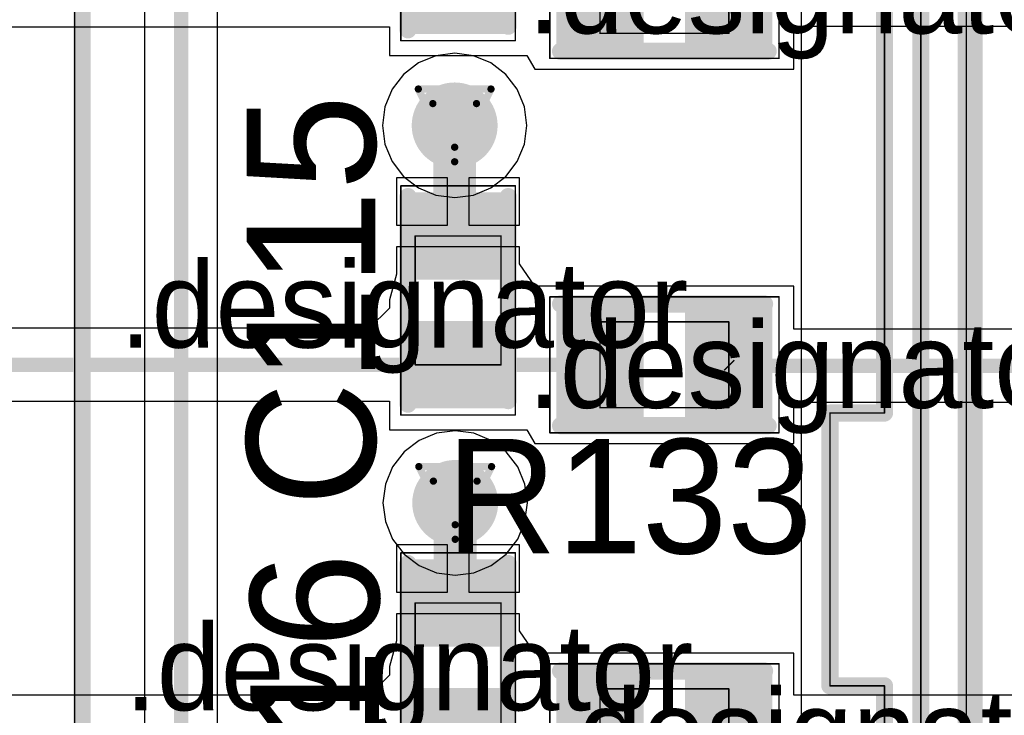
# Model space of a CAD drawing. Header units: millimetres. Extents: x 138 to 555, y 26 to 334.
# Tile 74 of 256: x 333.69 to 340.56, y 92.82 to 97.68. Entities that reach past the tile are written whole.
import ezdxf

# ---------------------------------------------------------------- set-up
doc = ezdxf.new("R2010")
doc.units = ezdxf.units.MM
for name, color, linetype in [('BottomLayer', 5, 'Continuous'), ('DrillDrawing', 1, 'Continuous'), ('Mechanical20', 56, 'Continuous'), ('Mechanical27', 56, 'Continuous'), ('MidLayer1', 16, 'Continuous'), ('MidLayer2', 76, 'Continuous'), ('MidLayer3', 90, 'Continuous'), ('MidLayer4', 156, 'Continuous'), ('MultiLayer', 9, 'Continuous'), ('TopLayer', 1, 'Continuous'), ('TopOverlay', 2, 'Continuous'), ('TopPaste', 8, 'Continuous'), ('TopSolder', 216, 'Continuous'), ('ViaHoleLayer', 16, 'Continuous')]:
    doc.layers.add(name, color=color, linetype=linetype)

# ---------------------------------------------------------------- blocks, each defined once
blk = doc.blocks.new('CON_SAMTEC_QSH_030_01_F_D_A_LCD_MB1230_505')
at = {"layer": 'Mechanical27', "const_width": 0.00999998}
blk.add_lwpolyline([(-54.25000072, 72.59999958), (-54.25000072, -7.400000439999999)], dxfattribs=at)
at = {"layer": 'TopOverlay', "const_width": 0.11999976}
blk.add_lwpolyline([(-54.30000062, 72.59999958), (-54.30000062, -7.400000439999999)], dxfattribs=at)
blk = doc.blocks.new('CON_SAMTEC_TST_117_01_T_D_519')
at = {"layer": 'Mechanical20', "const_width": 0.00999998}
blk.add_lwpolyline([(-25.4, 5.024998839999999), (25.5999996, 5.024998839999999)], dxfattribs=at)
at = {"layer": 'Mechanical27', "const_width": 0.00999998}
for points in [[(-0.9524999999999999, 4.826), (-0.9524999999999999, 4.444999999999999)], [(-0.9524999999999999, 4.826), (0.9524999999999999, 4.826)], [(0.9524999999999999, 4.826), (0.9524999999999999, 4.444999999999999)], [(-24.13, 4.444999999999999), (-0.9524999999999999, 4.444999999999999)], [(0.9524999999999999, 4.444999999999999), (24.13, 4.444999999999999)], [(-25.146, 4.191), (25.146, 4.191)], [(-24.8285, 3.8735), (24.8285, 3.8735)]]:
    blk.add_lwpolyline(points, dxfattribs=at)
at = {"layer": 'Mechanical27', "const_width": 0.00499872}
for points in [[(-0.95499936, 4.826, 1), (-0.95000064, 4.826, 1)], [(-0.95499936, 4.826, 1), (-0.95000064, 4.826, 1)], [(0.95000064, 4.826, 1), (0.95499936, 4.826, 1)], [(0.95000064, 4.826, 1), (0.95499936, 4.826, 1)], [(-0.95499936, 4.444999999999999, 1), (-0.95000064, 4.444999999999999, 1)], [(-0.95499936, 4.444999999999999, 1), (-0.95000064, 4.444999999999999, 1)], [(0.95000064, 4.444999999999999, 1), (0.95499936, 4.444999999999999, 1)], [(0.95000064, 4.444999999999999, 1), (0.95499936, 4.444999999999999, 1)]]:
    blk.add_lwpolyline(points, format="xyb", close=True, dxfattribs=at)
at = {"layer": 'TopOverlay', "const_width": 0.11999976}
for points in [[(-0.9524999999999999, 4.826), (0.9524999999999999, 4.826)], [(-0.9524999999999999, 4.826), (-0.9524999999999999, 4.444999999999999)], [(0.9524999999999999, 4.826), (0.9524999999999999, 4.444999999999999)], [(-24.13, 4.444999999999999), (-0.9524999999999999, 4.444999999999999)], [(0.9524999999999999, 4.444999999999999), (24.13, 4.444999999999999)], [(-25.146, 4.191), (25.146, 4.191)], [(-24.8285, 3.8735), (24.8285, 3.8735)]]:
    blk.add_lwpolyline(points, dxfattribs=at)
at = {"layer": 'TopOverlay', "const_width": 0.05999988}
for points in [[(-0.98249994, 4.826, 1), (-0.92250006, 4.826, 1)], [(-0.98249994, 4.826, 1), (-0.92250006, 4.826, 1)], [(0.92250006, 4.826, 1), (0.98249994, 4.826, 1)], [(0.92250006, 4.826, 1), (0.98249994, 4.826, 1)], [(-0.98249994, 4.444999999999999, 1), (-0.92250006, 4.444999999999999, 1)], [(-0.98249994, 4.444999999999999, 1), (-0.92250006, 4.444999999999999, 1)], [(0.92250006, 4.444999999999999, 1), (0.98249994, 4.444999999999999, 1)], [(0.92250006, 4.444999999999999, 1), (0.98249994, 4.444999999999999, 1)]]:
    blk.add_lwpolyline(points, format="xyb", close=True, dxfattribs=at)
blk = doc.blocks.new('R0402_645')
at = {"layer": 'Mechanical20', "const_width": 0.00999998}
for points in [[(-0.80000094, -0.47500032), (-0.80000094, 0.47500032)], [(-0.80000094, 0.47500032), (0.80000094, 0.47500032)], [(0.80000094, -0.47500032), (0.80000094, 0.47500032)], [(-0.80000094, -0.47500032), (0.80000094, -0.47500032)]]:
    blk.add_lwpolyline(points, dxfattribs=at)
at = {"layer": 'Mechanical20', "const_width": 0.00499872}
for points in [[(-0.8025002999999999, 0.47500032, 1), (-0.7975015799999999, 0.47500032, 1)], [(-0.8025002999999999, 0.47500032, 1), (-0.7975015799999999, 0.47500032, 1)], [(0.7975015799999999, 0.47500032, 1), (0.8025002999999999, 0.47500032, 1)], [(0.7975015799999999, 0.47500032, 1), (0.8025002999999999, 0.47500032, 1)], [(-0.8025002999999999, -0.47500032, 1), (-0.7975015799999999, -0.47500032, 1)], [(-0.8025002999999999, -0.47500032, 1), (-0.7975015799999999, -0.47500032, 1)], [(0.7975015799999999, -0.47500032, 1), (0.8025002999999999, -0.47500032, 1)], [(0.7975015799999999, -0.47500032, 1), (0.8025002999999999, -0.47500032, 1)]]:
    blk.add_lwpolyline(points, format="xyb", close=True, dxfattribs=at)
at = {"layer": 'Mechanical27', "const_width": 0.00999998}
for points in [[(-0.4499991, -0.2999994), (-0.4499991, 0.2999994)], [(-0.4499991, 0.2999994), (0.4499991, 0.2999994)], [(0.4499991, -0.2999994), (0.4499991, 0.2999994)], [(-0.4499991, -0.2999994), (0.4499991, -0.2999994)]]:
    blk.add_lwpolyline(points, dxfattribs=at)
at = {"layer": 'Mechanical27', "const_width": 0.00499872}
for points in [[(-0.45249846, 0.2999994, 1), (-0.44749974, 0.2999994, 1)], [(-0.45249846, 0.2999994, 1), (-0.44749974, 0.2999994, 1)], [(0.44749974, 0.2999994, 1), (0.45249846, 0.2999994, 1)], [(0.44749974, 0.2999994, 1), (0.45249846, 0.2999994, 1)], [(-0.45249846, -0.2999994, 1), (-0.44749974, -0.2999994, 1)], [(-0.45249846, -0.2999994, 1), (-0.44749974, -0.2999994, 1)], [(0.44749974, -0.2999994, 1), (0.45249846, -0.2999994, 1)], [(0.44749974, -0.2999994, 1), (0.45249846, -0.2999994, 1)]]:
    blk.add_lwpolyline(points, format="xyb", close=True, dxfattribs=at)
at = {"layer": 'TopLayer'}
for points in [[(-0.19500088, -0.3499993), (-0.19500088, 0.3499993), (-0.7049973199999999, -0.3499993), (-0.7049973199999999, 0.3499993)], [(0.7049973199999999, -0.3499993), (0.7049973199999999, 0.3499993), (0.19500088, -0.3499993), (0.19500088, 0.3499993)]]:
    blk.add_solid(points, dxfattribs=at)
at = {"layer": 'TopOverlay', "const_width": 0.11999976}
for points in [[(-0.72499982, 0.42500042), (0.7000011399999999, 0.42500042)], [(-0.72499982, -0.42500042), (0.72499982, -0.42500042)]]:
    blk.add_lwpolyline(points, dxfattribs=at)
at = {"layer": 'TopOverlay', "const_width": 0.05999988}
for points in [[(-0.7549997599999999, 0.42500042, 1), (-0.69499988, 0.42500042, 1)], [(0.6700012, 0.42500042, 1), (0.73000108, 0.42500042, 1)], [(-0.7549997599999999, -0.42500042, 1), (-0.69499988, -0.42500042, 1)], [(0.69499988, -0.42500042, 1), (0.7549997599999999, -0.42500042, 1)]]:
    blk.add_lwpolyline(points, format="xyb", close=True, dxfattribs=at)
at = {"layer": 'TopPaste'}
for points in [[(-0.19500088, -0.3499993), (-0.19500088, 0.3499993), (-0.7049973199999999, -0.3499993), (-0.7049973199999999, 0.3499993)], [(0.7049973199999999, -0.3499993), (0.7049973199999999, 0.3499993), (0.19500088, -0.3499993), (0.19500088, 0.3499993)]]:
    blk.add_solid(points, dxfattribs=at)
at = {"layer": 'TopSolder'}
for points in [[(-0.14500098, -0.3999992), (-0.14500098, 0.3999992), (-0.7549972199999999, -0.3999992), (-0.7549972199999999, 0.3999992)], [(0.7549972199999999, -0.3999992), (0.7549972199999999, 0.3999992), (0.14500098, -0.3999992), (0.14500098, 0.3999992)]]:
    blk.add_solid(points, dxfattribs=at)
blk = doc.blocks.new('R0402_691')
at = {"layer": 'Mechanical20', "const_width": 0.00999998}
for points in [[(-0.80000094, -0.47500032), (-0.80000094, 0.47500032)], [(-0.80000094, 0.47500032), (0.80000094, 0.47500032)], [(0.80000094, -0.47500032), (0.80000094, 0.47500032)], [(-0.80000094, -0.47500032), (0.80000094, -0.47500032)]]:
    blk.add_lwpolyline(points, dxfattribs=at)
at = {"layer": 'Mechanical20', "const_width": 0.00499872}
for points in [[(-0.8025002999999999, 0.47500032, 1), (-0.7975015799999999, 0.47500032, 1)], [(-0.8025002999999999, 0.47500032, 1), (-0.7975015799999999, 0.47500032, 1)], [(0.7975015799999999, 0.47500032, 1), (0.8025002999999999, 0.47500032, 1)], [(0.7975015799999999, 0.47500032, 1), (0.8025002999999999, 0.47500032, 1)], [(-0.8025002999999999, -0.47500032, 1), (-0.7975015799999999, -0.47500032, 1)], [(-0.8025002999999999, -0.47500032, 1), (-0.7975015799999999, -0.47500032, 1)], [(0.7975015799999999, -0.47500032, 1), (0.8025002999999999, -0.47500032, 1)], [(0.7975015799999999, -0.47500032, 1), (0.8025002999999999, -0.47500032, 1)]]:
    blk.add_lwpolyline(points, format="xyb", close=True, dxfattribs=at)
at = {"layer": 'Mechanical27', "const_width": 0.00999998}
for points in [[(-0.4499991, -0.2999994), (-0.4499991, 0.2999994)], [(-0.4499991, 0.2999994), (0.4499991, 0.2999994)], [(0.4499991, -0.2999994), (0.4499991, 0.2999994)], [(-0.4499991, -0.2999994), (0.4499991, -0.2999994)]]:
    blk.add_lwpolyline(points, dxfattribs=at)
at = {"layer": 'Mechanical27', "const_width": 0.00499872}
for points in [[(-0.45249846, 0.2999994, 1), (-0.44749974, 0.2999994, 1)], [(-0.45249846, 0.2999994, 1), (-0.44749974, 0.2999994, 1)], [(0.44749974, 0.2999994, 1), (0.45249846, 0.2999994, 1)], [(0.44749974, 0.2999994, 1), (0.45249846, 0.2999994, 1)], [(-0.45249846, -0.2999994, 1), (-0.44749974, -0.2999994, 1)], [(-0.45249846, -0.2999994, 1), (-0.44749974, -0.2999994, 1)], [(0.44749974, -0.2999994, 1), (0.45249846, -0.2999994, 1)], [(0.44749974, -0.2999994, 1), (0.45249846, -0.2999994, 1)]]:
    blk.add_lwpolyline(points, format="xyb", close=True, dxfattribs=at)
at = {"layer": 'TopLayer'}
for points in [[(-0.19500088, -0.3499993), (-0.19500088, 0.3499993), (-0.7049973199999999, -0.3499993), (-0.7049973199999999, 0.3499993)], [(0.7049973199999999, -0.3499993), (0.7049973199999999, 0.3499993), (0.19500088, -0.3499993), (0.19500088, 0.3499993)]]:
    blk.add_solid(points, dxfattribs=at)
at = {"layer": 'TopOverlay', "const_width": 0.11999976}
for points in [[(-0.72499982, 0.42500042), (0.7000011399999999, 0.42500042)], [(-0.72499982, -0.42500042), (0.72499982, -0.42500042)]]:
    blk.add_lwpolyline(points, dxfattribs=at)
at = {"layer": 'TopOverlay', "const_width": 0.05999988}
for points in [[(-0.7549997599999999, 0.42500042, 1), (-0.69499988, 0.42500042, 1)], [(0.6700012, 0.42500042, 1), (0.73000108, 0.42500042, 1)], [(-0.7549997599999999, -0.42500042, 1), (-0.69499988, -0.42500042, 1)], [(0.69499988, -0.42500042, 1), (0.7549997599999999, -0.42500042, 1)]]:
    blk.add_lwpolyline(points, format="xyb", close=True, dxfattribs=at)
at = {"layer": 'TopPaste'}
for points in [[(-0.19500088, -0.3499993), (-0.19500088, 0.3499993), (-0.7049973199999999, -0.3499993), (-0.7049973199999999, 0.3499993)], [(0.7049973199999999, -0.3499993), (0.7049973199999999, 0.3499993), (0.19500088, -0.3499993), (0.19500088, 0.3499993)]]:
    blk.add_solid(points, dxfattribs=at)
at = {"layer": 'TopSolder'}
for points in [[(-0.14500098, -0.3999992), (-0.14500098, 0.3999992), (-0.7549972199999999, -0.3999992), (-0.7549972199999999, 0.3999992)], [(0.7549972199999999, -0.3999992), (0.7549972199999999, 0.3999992), (0.14500098, -0.3999992), (0.14500098, 0.3999992)]]:
    blk.add_solid(points, dxfattribs=at)
blk = doc.blocks.new('R0402_693')
at = {"layer": 'Mechanical20', "const_width": 0.00999998}
for points in [[(-0.80000094, -0.47500032), (-0.80000094, 0.47500032)], [(-0.80000094, 0.47500032), (0.80000094, 0.47500032)], [(0.80000094, -0.47500032), (0.80000094, 0.47500032)], [(-0.80000094, -0.47500032), (0.80000094, -0.47500032)]]:
    blk.add_lwpolyline(points, dxfattribs=at)
at = {"layer": 'Mechanical20', "const_width": 0.00499872}
for points in [[(-0.8025002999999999, 0.47500032, 1), (-0.7975015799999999, 0.47500032, 1)], [(-0.8025002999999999, 0.47500032, 1), (-0.7975015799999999, 0.47500032, 1)], [(0.7975015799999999, 0.47500032, 1), (0.8025002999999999, 0.47500032, 1)], [(0.7975015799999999, 0.47500032, 1), (0.8025002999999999, 0.47500032, 1)], [(-0.8025002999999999, -0.47500032, 1), (-0.7975015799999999, -0.47500032, 1)], [(-0.8025002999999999, -0.47500032, 1), (-0.7975015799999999, -0.47500032, 1)], [(0.7975015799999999, -0.47500032, 1), (0.8025002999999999, -0.47500032, 1)], [(0.7975015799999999, -0.47500032, 1), (0.8025002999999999, -0.47500032, 1)]]:
    blk.add_lwpolyline(points, format="xyb", close=True, dxfattribs=at)
at = {"layer": 'Mechanical27', "const_width": 0.00999998}
for points in [[(-0.4499991, -0.2999994), (-0.4499991, 0.2999994)], [(-0.4499991, 0.2999994), (0.4499991, 0.2999994)], [(0.4499991, -0.2999994), (0.4499991, 0.2999994)], [(-0.4499991, -0.2999994), (0.4499991, -0.2999994)]]:
    blk.add_lwpolyline(points, dxfattribs=at)
at = {"layer": 'Mechanical27', "const_width": 0.00499872}
for points in [[(-0.45249846, 0.2999994, 1), (-0.44749974, 0.2999994, 1)], [(-0.45249846, 0.2999994, 1), (-0.44749974, 0.2999994, 1)], [(0.44749974, 0.2999994, 1), (0.45249846, 0.2999994, 1)], [(0.44749974, 0.2999994, 1), (0.45249846, 0.2999994, 1)], [(-0.45249846, -0.2999994, 1), (-0.44749974, -0.2999994, 1)], [(-0.45249846, -0.2999994, 1), (-0.44749974, -0.2999994, 1)], [(0.44749974, -0.2999994, 1), (0.45249846, -0.2999994, 1)], [(0.44749974, -0.2999994, 1), (0.45249846, -0.2999994, 1)]]:
    blk.add_lwpolyline(points, format="xyb", close=True, dxfattribs=at)
at = {"layer": 'TopLayer'}
for points in [[(-0.19500088, -0.3499993), (-0.19500088, 0.3499993), (-0.7049973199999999, -0.3499993), (-0.7049973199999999, 0.3499993)], [(0.7049973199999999, -0.3499993), (0.7049973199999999, 0.3499993), (0.19500088, -0.3499993), (0.19500088, 0.3499993)]]:
    blk.add_solid(points, dxfattribs=at)
at = {"layer": 'TopOverlay', "const_width": 0.11999976}
for points in [[(-0.72499982, 0.42500042), (0.7000011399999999, 0.42500042)], [(-0.72499982, -0.42500042), (0.72499982, -0.42500042)]]:
    blk.add_lwpolyline(points, dxfattribs=at)
at = {"layer": 'TopOverlay', "const_width": 0.05999988}
for points in [[(-0.7549997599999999, 0.42500042, 1), (-0.69499988, 0.42500042, 1)], [(0.6700012, 0.42500042, 1), (0.73000108, 0.42500042, 1)], [(-0.7549997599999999, -0.42500042, 1), (-0.69499988, -0.42500042, 1)], [(0.69499988, -0.42500042, 1), (0.7549997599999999, -0.42500042, 1)]]:
    blk.add_lwpolyline(points, format="xyb", close=True, dxfattribs=at)
at = {"layer": 'TopPaste'}
for points in [[(-0.19500088, -0.3499993), (-0.19500088, 0.3499993), (-0.7049973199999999, -0.3499993), (-0.7049973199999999, 0.3499993)], [(0.7049973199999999, -0.3499993), (0.7049973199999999, 0.3499993), (0.19500088, -0.3499993), (0.19500088, 0.3499993)]]:
    blk.add_solid(points, dxfattribs=at)
at = {"layer": 'TopSolder'}
for points in [[(-0.14500098, -0.3999992), (-0.14500098, 0.3999992), (-0.7549972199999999, -0.3999992), (-0.7549972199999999, 0.3999992)], [(0.7549972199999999, -0.3999992), (0.7549972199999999, 0.3999992), (0.14500098, -0.3999992), (0.14500098, 0.3999992)]]:
    blk.add_solid(points, dxfattribs=at)
blk = doc.blocks.new('C0402_854')
at = {"layer": 'Mechanical20', "const_width": 0.00999998}
for points in [[(0.80000094, 0.3999992), (-0.80000094, 0.3999992)], [(-0.80000094, -0.3999992), (-0.80000094, 0.3999992)], [(0.80000094, -0.3999992), (0.80000094, 0.3999992)], [(0.80000094, -0.3999992), (-0.80000094, -0.3999992)]]:
    blk.add_lwpolyline(points, dxfattribs=at)
at = {"layer": 'Mechanical20', "const_width": 0.00499872}
for points in [[(-0.8025002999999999, 0.3999992, 1), (-0.7975015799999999, 0.3999992, 1)], [(-0.8025002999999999, 0.3999992, 1), (-0.7975015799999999, 0.3999992, 1)], [(0.7975015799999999, 0.3999992, 1), (0.8025002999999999, 0.3999992, 1)], [(0.7975015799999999, 0.3999992, 1), (0.8025002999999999, 0.3999992, 1)], [(-0.8025002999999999, -0.3999992, 1), (-0.7975015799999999, -0.3999992, 1)], [(-0.8025002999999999, -0.3999992, 1), (-0.7975015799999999, -0.3999992, 1)], [(0.7975015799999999, -0.3999992, 1), (0.8025002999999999, -0.3999992, 1)], [(0.7975015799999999, -0.3999992, 1), (0.8025002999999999, -0.3999992, 1)]]:
    blk.add_lwpolyline(points, format="xyb", close=True, dxfattribs=at)
at = {"layer": 'Mechanical27', "const_width": 0.00999998}
for points in [[(0.4499991, 0.2999994), (-0.4499991, 0.2999994)], [(-0.4499991, -0.2999994), (-0.4499991, 0.2999994)], [(0.4499991, -0.2999994), (0.4499991, 0.2999994)], [(0.4499991, -0.2999994), (-0.4499991, -0.2999994)]]:
    blk.add_lwpolyline(points, dxfattribs=at)
at = {"layer": 'Mechanical27', "const_width": 0.00499872}
for points in [[(-0.45249846, 0.2999994, 1), (-0.44749974, 0.2999994, 1)], [(-0.45249846, 0.2999994, 1), (-0.44749974, 0.2999994, 1)], [(0.44749974, 0.2999994, 1), (0.45249846, 0.2999994, 1)], [(0.44749974, 0.2999994, 1), (0.45249846, 0.2999994, 1)], [(-0.45249846, -0.2999994, 1), (-0.44749974, -0.2999994, 1)], [(-0.45249846, -0.2999994, 1), (-0.44749974, -0.2999994, 1)], [(0.44749974, -0.2999994, 1), (0.45249846, -0.2999994, 1)], [(0.44749974, -0.2999994, 1), (0.45249846, -0.2999994, 1)]]:
    blk.add_lwpolyline(points, format="xyb", close=True, dxfattribs=at)
at = {"layer": 'TopLayer'}
for points in [[(-0.19500088, -0.27999944), (-0.19500088, 0.27999944), (-0.7049973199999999, -0.27999944), (-0.7049973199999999, 0.27999944)], [(0.7049973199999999, -0.27999944), (0.7049973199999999, 0.27999944), (0.19500088, -0.27999944), (0.19500088, 0.27999944)]]:
    blk.add_solid(points, dxfattribs=at)
at = {"layer": 'TopOverlay', "const_width": 0.11999976}
for points in [[(0.7000011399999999, 0.3499993), (-0.72499982, 0.3499993)], [(0.72499982, -0.3499993), (-0.72499982, -0.3499993)]]:
    blk.add_lwpolyline(points, dxfattribs=at)
at = {"layer": 'TopOverlay', "const_width": 0.05999988}
for points in [[(-0.7549997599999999, 0.3499993, 1), (-0.69499988, 0.3499993, 1)], [(0.6700012, 0.3499993, 1), (0.73000108, 0.3499993, 1)], [(-0.7549997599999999, -0.3499993, 1), (-0.69499988, -0.3499993, 1)], [(0.69499988, -0.3499993, 1), (0.7549997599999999, -0.3499993, 1)]]:
    blk.add_lwpolyline(points, format="xyb", close=True, dxfattribs=at)
at = {"layer": 'TopPaste'}
for points in [[(-0.19500088, -0.27999944), (-0.19500088, 0.27999944), (-0.7049973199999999, -0.27999944), (-0.7049973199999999, 0.27999944)], [(0.7049973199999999, -0.27999944), (0.7049973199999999, 0.27999944), (0.19500088, -0.27999944), (0.19500088, 0.27999944)]]:
    blk.add_solid(points, dxfattribs=at)
at = {"layer": 'TopSolder'}
for points in [[(-0.14500098, -0.32999934), (-0.14500098, 0.32999934), (-0.7549972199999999, -0.32999934), (-0.7549972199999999, 0.32999934)], [(0.7549972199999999, -0.32999934), (0.7549972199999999, 0.32999934), (0.14500098, -0.32999934), (0.14500098, 0.32999934)]]:
    blk.add_solid(points, dxfattribs=at)
blk = doc.blocks.new('C0402_855')
at = {"layer": 'Mechanical20', "const_width": 0.00999998}
for points in [[(0.80000094, 0.3999992), (-0.80000094, 0.3999992)], [(-0.80000094, -0.3999992), (-0.80000094, 0.3999992)], [(0.80000094, -0.3999992), (0.80000094, 0.3999992)], [(0.80000094, -0.3999992), (-0.80000094, -0.3999992)]]:
    blk.add_lwpolyline(points, dxfattribs=at)
at = {"layer": 'Mechanical20', "const_width": 0.00499872}
for points in [[(-0.8025002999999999, 0.3999992, 1), (-0.7975015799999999, 0.3999992, 1)], [(-0.8025002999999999, 0.3999992, 1), (-0.7975015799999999, 0.3999992, 1)], [(0.7975015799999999, 0.3999992, 1), (0.8025002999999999, 0.3999992, 1)], [(0.7975015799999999, 0.3999992, 1), (0.8025002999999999, 0.3999992, 1)], [(-0.8025002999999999, -0.3999992, 1), (-0.7975015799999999, -0.3999992, 1)], [(-0.8025002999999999, -0.3999992, 1), (-0.7975015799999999, -0.3999992, 1)], [(0.7975015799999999, -0.3999992, 1), (0.8025002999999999, -0.3999992, 1)], [(0.7975015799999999, -0.3999992, 1), (0.8025002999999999, -0.3999992, 1)]]:
    blk.add_lwpolyline(points, format="xyb", close=True, dxfattribs=at)
at = {"layer": 'Mechanical27', "const_width": 0.00999998}
for points in [[(0.4499991, 0.2999994), (-0.4499991, 0.2999994)], [(-0.4499991, -0.2999994), (-0.4499991, 0.2999994)], [(0.4499991, -0.2999994), (0.4499991, 0.2999994)], [(0.4499991, -0.2999994), (-0.4499991, -0.2999994)]]:
    blk.add_lwpolyline(points, dxfattribs=at)
at = {"layer": 'Mechanical27', "const_width": 0.00499872}
for points in [[(-0.45249846, 0.2999994, 1), (-0.44749974, 0.2999994, 1)], [(-0.45249846, 0.2999994, 1), (-0.44749974, 0.2999994, 1)], [(0.44749974, 0.2999994, 1), (0.45249846, 0.2999994, 1)], [(0.44749974, 0.2999994, 1), (0.45249846, 0.2999994, 1)], [(-0.45249846, -0.2999994, 1), (-0.44749974, -0.2999994, 1)], [(-0.45249846, -0.2999994, 1), (-0.44749974, -0.2999994, 1)], [(0.44749974, -0.2999994, 1), (0.45249846, -0.2999994, 1)], [(0.44749974, -0.2999994, 1), (0.45249846, -0.2999994, 1)]]:
    blk.add_lwpolyline(points, format="xyb", close=True, dxfattribs=at)
at = {"layer": 'TopLayer'}
for points in [[(-0.19500088, -0.27999944), (-0.19500088, 0.27999944), (-0.7049973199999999, -0.27999944), (-0.7049973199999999, 0.27999944)], [(0.7049973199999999, -0.27999944), (0.7049973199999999, 0.27999944), (0.19500088, -0.27999944), (0.19500088, 0.27999944)]]:
    blk.add_solid(points, dxfattribs=at)
at = {"layer": 'TopOverlay', "const_width": 0.11999976}
for points in [[(0.7000011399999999, 0.3499993), (-0.72499982, 0.3499993)], [(0.72499982, -0.3499993), (-0.72499982, -0.3499993)]]:
    blk.add_lwpolyline(points, dxfattribs=at)
at = {"layer": 'TopOverlay', "const_width": 0.05999988}
for points in [[(-0.7549997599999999, 0.3499993, 1), (-0.69499988, 0.3499993, 1)], [(0.6700012, 0.3499993, 1), (0.73000108, 0.3499993, 1)], [(-0.7549997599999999, -0.3499993, 1), (-0.69499988, -0.3499993, 1)], [(0.69499988, -0.3499993, 1), (0.7549997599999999, -0.3499993, 1)]]:
    blk.add_lwpolyline(points, format="xyb", close=True, dxfattribs=at)
at = {"layer": 'TopPaste'}
for points in [[(-0.19500088, -0.27999944), (-0.19500088, 0.27999944), (-0.7049973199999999, -0.27999944), (-0.7049973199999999, 0.27999944)], [(0.7049973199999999, -0.27999944), (0.7049973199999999, 0.27999944), (0.19500088, -0.27999944), (0.19500088, 0.27999944)]]:
    blk.add_solid(points, dxfattribs=at)
at = {"layer": 'TopSolder'}
for points in [[(-0.14500098, -0.32999934), (-0.14500098, 0.32999934), (-0.7549972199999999, -0.32999934), (-0.7549972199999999, 0.32999934)], [(0.7549972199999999, -0.32999934), (0.7549972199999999, 0.32999934), (0.14500098, -0.32999934), (0.14500098, 0.32999934)]]:
    blk.add_solid(points, dxfattribs=at)
blk = doc.blocks.new('C0402_856')
at = {"layer": 'Mechanical20', "const_width": 0.00999998}
for points in [[(0.80000094, 0.3999992), (-0.80000094, 0.3999992)], [(-0.80000094, -0.3999992), (-0.80000094, 0.3999992)], [(0.80000094, -0.3999992), (0.80000094, 0.3999992)], [(0.80000094, -0.3999992), (-0.80000094, -0.3999992)]]:
    blk.add_lwpolyline(points, dxfattribs=at)
at = {"layer": 'Mechanical20', "const_width": 0.00499872}
for points in [[(-0.8025002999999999, 0.3999992, 1), (-0.7975015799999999, 0.3999992, 1)], [(-0.8025002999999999, 0.3999992, 1), (-0.7975015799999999, 0.3999992, 1)], [(0.7975015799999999, 0.3999992, 1), (0.8025002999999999, 0.3999992, 1)], [(0.7975015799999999, 0.3999992, 1), (0.8025002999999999, 0.3999992, 1)], [(-0.8025002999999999, -0.3999992, 1), (-0.7975015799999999, -0.3999992, 1)], [(-0.8025002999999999, -0.3999992, 1), (-0.7975015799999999, -0.3999992, 1)], [(0.7975015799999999, -0.3999992, 1), (0.8025002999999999, -0.3999992, 1)], [(0.7975015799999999, -0.3999992, 1), (0.8025002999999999, -0.3999992, 1)]]:
    blk.add_lwpolyline(points, format="xyb", close=True, dxfattribs=at)
at = {"layer": 'Mechanical27', "const_width": 0.00999998}
for points in [[(0.4499991, 0.2999994), (-0.4499991, 0.2999994)], [(-0.4499991, -0.2999994), (-0.4499991, 0.2999994)], [(0.4499991, -0.2999994), (0.4499991, 0.2999994)], [(0.4499991, -0.2999994), (-0.4499991, -0.2999994)]]:
    blk.add_lwpolyline(points, dxfattribs=at)
at = {"layer": 'Mechanical27', "const_width": 0.00499872}
for points in [[(-0.45249846, 0.2999994, 1), (-0.44749974, 0.2999994, 1)], [(-0.45249846, 0.2999994, 1), (-0.44749974, 0.2999994, 1)], [(0.44749974, 0.2999994, 1), (0.45249846, 0.2999994, 1)], [(0.44749974, 0.2999994, 1), (0.45249846, 0.2999994, 1)], [(-0.45249846, -0.2999994, 1), (-0.44749974, -0.2999994, 1)], [(-0.45249846, -0.2999994, 1), (-0.44749974, -0.2999994, 1)], [(0.44749974, -0.2999994, 1), (0.45249846, -0.2999994, 1)], [(0.44749974, -0.2999994, 1), (0.45249846, -0.2999994, 1)]]:
    blk.add_lwpolyline(points, format="xyb", close=True, dxfattribs=at)
at = {"layer": 'TopLayer'}
for points in [[(-0.19500088, -0.27999944), (-0.19500088, 0.27999944), (-0.7049973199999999, -0.27999944), (-0.7049973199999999, 0.27999944)], [(0.7049973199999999, -0.27999944), (0.7049973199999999, 0.27999944), (0.19500088, -0.27999944), (0.19500088, 0.27999944)]]:
    blk.add_solid(points, dxfattribs=at)
at = {"layer": 'TopOverlay', "const_width": 0.11999976}
for points in [[(0.7000011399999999, 0.3499993), (-0.72499982, 0.3499993)], [(0.72499982, -0.3499993), (-0.72499982, -0.3499993)]]:
    blk.add_lwpolyline(points, dxfattribs=at)
at = {"layer": 'TopOverlay', "const_width": 0.05999988}
for points in [[(-0.7549997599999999, 0.3499993, 1), (-0.69499988, 0.3499993, 1)], [(0.6700012, 0.3499993, 1), (0.73000108, 0.3499993, 1)], [(-0.7549997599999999, -0.3499993, 1), (-0.69499988, -0.3499993, 1)], [(0.69499988, -0.3499993, 1), (0.7549997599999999, -0.3499993, 1)]]:
    blk.add_lwpolyline(points, format="xyb", close=True, dxfattribs=at)
at = {"layer": 'TopPaste'}
for points in [[(-0.19500088, -0.27999944), (-0.19500088, 0.27999944), (-0.7049973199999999, -0.27999944), (-0.7049973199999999, 0.27999944)], [(0.7049973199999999, -0.27999944), (0.7049973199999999, 0.27999944), (0.19500088, -0.27999944), (0.19500088, 0.27999944)]]:
    blk.add_solid(points, dxfattribs=at)
at = {"layer": 'TopSolder'}
for points in [[(-0.14500098, -0.32999934), (-0.14500098, 0.32999934), (-0.7549972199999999, -0.32999934), (-0.7549972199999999, 0.32999934)], [(0.7549972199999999, -0.32999934), (0.7549972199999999, 0.32999934), (0.14500098, -0.32999934), (0.14500098, 0.32999934)]]:
    blk.add_solid(points, dxfattribs=at)

msp = doc.modelspace()

# ---------------------------------------------------------------- linework, layer by layer
at = {"layer": 'BottomLayer'}
for p, q in [((334.55779672, 128.60312608), (334.55779672, 80.45597828)), ((335.06758996, 80.46611542), (335.06758996, 128.4975459)), ((339.97773762, 110.69360386), (339.97773762, 91.95881023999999))]:
    msp.add_line(p, q, dxfattribs=at)
for points, const_width in [([(334.81269334, 80.02728723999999), (334.81269334, 128.60312608)], 0.0999998), ([(340.34588522, 91.95881023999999), (340.34588522, 126.63532966)], 0.12999974)]:
    msp.add_lwpolyline(points, dxfattribs=dict(at, const_width=const_width))
at = {"layer": 'BottomLayer', "const_width": 0.2999994}
for points in [[(336.57368296, 96.94425366, 1), (336.87368236, 96.94425366, 1)], [(336.57741168, 94.3071647, 1), (336.87741108, 94.3071647, 1)]]:
    msp.add_lwpolyline(points, format="xyb", close=True, dxfattribs=at)
at = {"layer": 'DrillDrawing', "const_width": 0.0508}
for points in [[(336.46968266, 97.19825365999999), (336.97768266, 97.19825365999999)], [(336.46968266, 97.19825365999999), (336.72368266, 96.69025366)], [(336.72368266, 96.69025366), (336.97768266, 97.19825365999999)], [(336.57128266, 97.09665366), (336.87608266, 97.09665366)], [(336.57128266, 97.09665366), (336.72368266, 96.79185366)], [(336.72368266, 96.79185366), (336.87608266, 97.09665366)], [(336.47341138, 94.56116469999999), (336.98141138, 94.56116469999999)], [(336.47341138, 94.56116469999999), (336.72741138, 94.0531647)], [(336.72741138, 94.0531647), (336.98141138, 94.56116469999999)], [(336.57501138, 94.4595647), (336.87981138, 94.4595647)], [(336.57501138, 94.4595647), (336.72741138, 94.1547647)], [(336.72741138, 94.1547647), (336.87981138, 94.4595647)]]:
    msp.add_lwpolyline(points, dxfattribs=at)
at = {"layer": 'DrillDrawing', "const_width": 0.0254}
for points in [[(336.45698266, 97.19825365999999, 1), (336.48238266, 97.19825365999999, 1)], [(336.45698266, 97.19825365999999, 1), (336.48238266, 97.19825365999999, 1)], [(336.96498266, 97.19825365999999, 1), (336.99038266, 97.19825365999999, 1)], [(336.96498266, 97.19825365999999, 1), (336.99038266, 97.19825365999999, 1)], [(336.55858266, 97.09665366, 1), (336.58398266, 97.09665366, 1)], [(336.55858266, 97.09665366, 1), (336.58398266, 97.09665366, 1)], [(336.86338266, 97.09665366, 1), (336.88878266, 97.09665366, 1)], [(336.86338266, 97.09665366, 1), (336.88878266, 97.09665366, 1)], [(336.71098266, 96.79185366, 1), (336.73638266, 96.79185366, 1)], [(336.71098266, 96.79185366, 1), (336.73638266, 96.79185366, 1)], [(336.71098266, 96.69025366, 1), (336.73638266, 96.69025366, 1)], [(336.71098266, 96.69025366, 1), (336.73638266, 96.69025366, 1)], [(336.46071138, 94.56116469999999, 1), (336.48611138, 94.56116469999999, 1)], [(336.46071138, 94.56116469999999, 1), (336.48611138, 94.56116469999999, 1)], [(336.96871138, 94.56116469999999, 1), (336.99411138, 94.56116469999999, 1)], [(336.96871138, 94.56116469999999, 1), (336.99411138, 94.56116469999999, 1)], [(336.56231138, 94.4595647, 1), (336.58771138, 94.4595647, 1)], [(336.56231138, 94.4595647, 1), (336.58771138, 94.4595647, 1)], [(336.86711138, 94.4595647, 1), (336.89251138, 94.4595647, 1)], [(336.86711138, 94.4595647, 1), (336.89251138, 94.4595647, 1)], [(336.71471138, 94.1547647, 1), (336.74011138, 94.1547647, 1)], [(336.71471138, 94.1547647, 1), (336.74011138, 94.1547647, 1)], [(336.71471138, 94.0531647, 1), (336.74011138, 94.0531647, 1)], [(336.71471138, 94.0531647, 1), (336.74011138, 94.0531647, 1)]]:
    msp.add_lwpolyline(points, format="xyb", close=True, dxfattribs=at)
at = {"layer": 'MidLayer1'}
for p, q in [((336.72368266, 97.44856811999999), (336.59315714, 97.43138502)), ((336.85420818, 97.43138502), (336.72368266, 97.44856811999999)), ((336.47152416, 97.38100157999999), (336.36707936, 97.30085695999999)), ((336.59315714, 97.43138502), (336.47152416, 97.38100157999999)), ((336.97584116, 97.38100157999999), (336.85420818, 97.43138502)), ((337.08028596, 97.30085695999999), (336.97584116, 97.38100157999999)), ((336.36707936, 97.30085695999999), (336.28693474, 97.19641216)), ((337.16043058, 97.19641216), (337.08028596, 97.30085695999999)), ((336.28693474, 97.19641216), (336.2365513, 97.07477918)), ((337.21081402, 97.07477918), (337.16043058, 97.19641216)), ((336.2365513, 97.07477918), (336.2193682, 96.94425366)), ((337.22799712, 96.94425366), (337.21081402, 97.07477918)), ((336.2193682, 96.94425366), (336.2365513, 96.81372814)), ((337.21081402, 96.81372814), (337.22799712, 96.94425366)), ((336.2365513, 96.81372814), (336.28693474, 96.69209516)), ((337.16043058, 96.69209516), (337.21081402, 96.81372814)), ((336.28693474, 96.69209516), (336.36707936, 96.58765036)), ((337.08028596, 96.58765036), (337.16043058, 96.69209516)), ((336.36707936, 96.58765036), (336.47152416, 96.50750574)), ((336.97584116, 96.50750574), (337.08028596, 96.58765036)), ((336.47152416, 96.50750574), (336.59315714, 96.4571223)), ((336.85420818, 96.4571223), (336.97584116, 96.50750574)), ((336.59315714, 96.4571223), (336.72368266, 96.4399392)), ((336.72368266, 96.4399392), (336.85420818, 96.4571223)), ((336.59688586, 94.79429606), (336.47525288, 94.74391261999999)), ((336.72741138, 94.81147915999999), (336.59688586, 94.79429606)), ((336.8579369, 94.79429606), (336.72741138, 94.81147915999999)), ((336.97956988, 94.74391261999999), (336.8579369, 94.79429606)), ((336.47525288, 94.74391261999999), (336.37080808, 94.66376799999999)), ((337.08401468, 94.66376799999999), (336.97956988, 94.74391261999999)), ((336.37080808, 94.66376799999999), (336.29066346, 94.5593232)), ((337.1641593, 94.5593232), (337.08401468, 94.66376799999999)), ((336.29066346, 94.5593232), (336.24028002, 94.43769022)), ((337.21454274, 94.43769022), (337.1641593, 94.5593232)), ((336.24028002, 94.43769022), (336.22309692, 94.3071647)), ((337.23172584, 94.3071647), (337.21454274, 94.43769022)), ((336.22309692, 94.3071647), (336.24028002, 94.17663918)), ((337.21454274, 94.17663918), (337.23172584, 94.3071647)), ((336.24028002, 94.17663918), (336.29066346, 94.0550062)), ((337.1641593, 94.0550062), (337.21454274, 94.17663918)), ((336.29066346, 94.0550062), (336.37080808, 93.9505614)), ((337.08401468, 93.9505614), (337.1641593, 94.0550062)), ((336.37080808, 93.9505614), (336.47525288, 93.87041678)), ((336.97956988, 93.87041678), (337.08401468, 93.9505614)), ((336.47525288, 93.87041678), (336.59688586, 93.82003334)), ((336.8579369, 93.82003334), (336.97956988, 93.87041678)), ((336.59688586, 93.82003334), (336.72741138, 93.80285024)), ((336.72741138, 93.80285024), (336.8579369, 93.82003334))]:
    msp.add_line(p, q, dxfattribs=at)
at = {"layer": 'MidLayer1', "const_width": 0.2999994}
for points in [[(336.57368296, 96.94425366, 1), (336.87368236, 96.94425366, 1)], [(336.57741168, 94.3071647, 1), (336.87741108, 94.3071647, 1)]]:
    msp.add_lwpolyline(points, format="xyb", close=True, dxfattribs=at)
at = {"layer": 'MidLayer2', "const_width": 0.2999994}
for points in [[(336.57368296, 96.94425366, 1), (336.87368236, 96.94425366, 1)], [(336.57741168, 94.3071647, 1), (336.87741108, 94.3071647, 1)]]:
    msp.add_lwpolyline(points, format="xyb", close=True, dxfattribs=at)
at = {"layer": 'MidLayer3', "const_width": 0.2999994}
for points in [[(336.57368296, 96.94425366, 1), (336.87368236, 96.94425366, 1)], [(336.57741168, 94.3071647, 1), (336.87741108, 94.3071647, 1)]]:
    msp.add_lwpolyline(points, format="xyb", close=True, dxfattribs=at)
at = {"layer": 'MidLayer4'}
for p, q in [((336.72368266, 97.44856811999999), (336.59315714, 97.43138502)), ((336.85420818, 97.43138502), (336.72368266, 97.44856811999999)), ((336.47152416, 97.38100157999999), (336.36707936, 97.30085695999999)), ((336.59315714, 97.43138502), (336.47152416, 97.38100157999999)), ((336.97584116, 97.38100157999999), (336.85420818, 97.43138502)), ((337.08028596, 97.30085695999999), (336.97584116, 97.38100157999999)), ((336.36707936, 97.30085695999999), (336.28693474, 97.19641216)), ((337.16043058, 97.19641216), (337.08028596, 97.30085695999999)), ((336.28693474, 97.19641216), (336.2365513, 97.07477918)), ((337.21081402, 97.07477918), (337.16043058, 97.19641216)), ((336.2365513, 97.07477918), (336.2193682, 96.94425366)), ((337.22799712, 96.94425366), (337.21081402, 97.07477918)), ((336.2193682, 96.94425366), (336.2365513, 96.81372814)), ((337.21081402, 96.81372814), (337.22799712, 96.94425366)), ((336.2365513, 96.81372814), (336.28693474, 96.69209516)), ((337.16043058, 96.69209516), (337.21081402, 96.81372814)), ((336.28693474, 96.69209516), (336.36707936, 96.58765036)), ((337.08028596, 96.58765036), (337.16043058, 96.69209516)), ((336.36707936, 96.58765036), (336.47152416, 96.50750574)), ((336.97584116, 96.50750574), (337.08028596, 96.58765036)), ((336.47152416, 96.50750574), (336.59315714, 96.4571223)), ((336.85420818, 96.4571223), (336.97584116, 96.50750574)), ((336.59315714, 96.4571223), (336.72368266, 96.4399392)), ((336.72368266, 96.4399392), (336.85420818, 96.4571223)), ((336.59688586, 94.79429606), (336.47525288, 94.74391261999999)), ((336.72741138, 94.81147915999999), (336.59688586, 94.79429606)), ((336.8579369, 94.79429606), (336.72741138, 94.81147915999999)), ((336.97956988, 94.74391261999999), (336.8579369, 94.79429606)), ((336.47525288, 94.74391261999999), (336.37080808, 94.66376799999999)), ((337.08401468, 94.66376799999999), (336.97956988, 94.74391261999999)), ((336.37080808, 94.66376799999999), (336.29066346, 94.5593232)), ((337.1641593, 94.5593232), (337.08401468, 94.66376799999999)), ((336.29066346, 94.5593232), (336.24028002, 94.43769022)), ((337.21454274, 94.43769022), (337.1641593, 94.5593232)), ((336.24028002, 94.43769022), (336.22309692, 94.3071647)), ((337.23172584, 94.3071647), (337.21454274, 94.43769022)), ((336.22309692, 94.3071647), (336.24028002, 94.17663918)), ((337.21454274, 94.17663918), (337.23172584, 94.3071647)), ((336.24028002, 94.17663918), (336.29066346, 94.0550062)), ((337.1641593, 94.0550062), (337.21454274, 94.17663918)), ((336.29066346, 94.0550062), (336.37080808, 93.9505614)), ((337.08401468, 93.9505614), (337.1641593, 94.0550062)), ((336.37080808, 93.9505614), (336.47525288, 93.87041678)), ((336.97956988, 93.87041678), (337.08401468, 93.9505614)), ((336.47525288, 93.87041678), (336.59688586, 93.82003334)), ((336.8579369, 93.82003334), (336.97956988, 93.87041678)), ((336.59688586, 93.82003334), (336.72741138, 93.80285024)), ((336.72741138, 93.80285024), (336.8579369, 93.82003334))]:
    msp.add_line(p, q, dxfattribs=at)
at = {"layer": 'MidLayer4', "const_width": 0.2999994}
for points in [[(336.57368296, 96.94425366, 1), (336.87368236, 96.94425366, 1)], [(336.57741168, 94.3071647, 1), (336.87741108, 94.3071647, 1)]]:
    msp.add_lwpolyline(points, format="xyb", close=True, dxfattribs=at)
at = {"layer": 'MultiLayer', "const_width": 0.2999994}
for points in [[(336.57368296, 96.94425366, 1), (336.87368236, 96.94425366, 1)], [(336.57741168, 94.3071647, 1), (336.87741108, 94.3071647, 1)]]:
    msp.add_lwpolyline(points, format="xyb", close=True, dxfattribs=at)
at = {"layer": 'TopLayer'}
for p, q in [((328.81417346, 97.63206788), (336.2675266, 97.63206788)), ((336.2675266, 97.63206788), (336.2675266, 97.43196667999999)), ((339.0932639, 97.33696305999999), (339.0932639, 97.63678974)), ((339.0932639, 97.63678974), (342.3369328, 97.63678974)), ((336.2675266, 97.43196667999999), (337.22752214, 97.43196667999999)), ((337.22752214, 97.43196667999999), (337.28327006, 97.33696305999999)), ((337.28327006, 97.33696305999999), (339.0932639, 97.33696305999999)), ((336.67252706, 96.57700521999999), (336.3175265, 96.57700521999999)), ((336.3175265, 96.57700521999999), (336.3175265, 96.24700587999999)), ((336.67252706, 96.24700587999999), (336.67252706, 96.57700521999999)), ((337.17752478, 96.57700521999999), (336.82252422, 96.57700521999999)), ((336.82252422, 96.57700521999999), (336.82252422, 96.24700587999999)), ((337.17752478, 96.24700587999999), (337.17752478, 96.57700521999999)), ((336.3175265, 96.24700587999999), (336.67252706, 96.24700587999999)), ((336.82252422, 96.24700587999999), (337.17752478, 96.24700587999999)), ((337.17752478, 96.09700871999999), (336.3175265, 96.09700871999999)), ((336.3175265, 96.09700871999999), (336.3175265, 95.90629281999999)), ((337.17752478, 95.97820784), (337.17752478, 96.09700871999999)), ((337.28327006, 95.82201054), (337.17752478, 95.97820784)), ((336.3175265, 95.90629281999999), (336.26752406, 95.72700692)), ((337.37752692, 95.822008), (337.28327006, 95.82201054)), ((339.0932639, 95.822008), (337.37752692, 95.822008)), ((339.0932639, 95.52066748), (339.0932639, 95.822008)), ((336.26752406, 95.72700692), (336.26752406, 95.66832783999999)), ((336.26752406, 95.66832783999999), (336.12610448, 95.52690571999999)), ((336.12610448, 95.52690571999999), (330.48914598, 95.52690571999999)), ((342.1486172, 95.52066748), (339.0932639, 95.52066748)), ((330.3835658, 95.01711248), (336.2675266, 95.01711248)), ((336.2675266, 95.01711248), (336.2675266, 94.81701127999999)), ((339.0932639, 94.7220102), (339.0932639, 95.01087423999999)), ((339.0932639, 95.01087423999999), (342.18644542, 95.01087423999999)), ((336.2675266, 94.81701127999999), (337.22752214, 94.81701127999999)), ((337.22752214, 94.81701127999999), (337.28327006, 94.7220102)), ((337.28327006, 94.7220102), (339.0932639, 94.7220102)), ((336.67252706, 94.0136804), (336.3175265, 94.0136804)), ((336.3175265, 94.0136804), (336.3175265, 93.68368106)), ((336.67252706, 93.68368106), (336.67252706, 94.0136804)), ((337.17752478, 94.0136804), (336.82252422, 94.0136804)), ((336.82252422, 94.0136804), (336.82252422, 93.68368106)), ((337.17752478, 93.68368106), (337.17752478, 94.0136804)), ((336.3175265, 93.68368106), (336.67252706, 93.68368106)), ((336.82252422, 93.68368106), (337.17752478, 93.68368106)), ((337.17752478, 93.5336839), (336.3175265, 93.5336839)), ((336.3175265, 93.5336839), (336.3175265, 93.342968)), ((337.17752478, 93.41488301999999), (337.17752478, 93.5336839)), ((337.28327006, 93.25868571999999), (337.17752478, 93.41488301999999)), ((336.3175265, 93.342968), (336.26752406, 93.16368209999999)), ((337.37752692, 93.25868317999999), (337.28327006, 93.25868571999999)), ((339.0932639, 93.25868317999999), (337.37752692, 93.25868317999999)), ((339.0932639, 92.96497282), (339.0932639, 93.25868317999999)), ((336.26752406, 93.16368209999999), (336.26752406, 93.10500302)), ((336.26752406, 93.10500302), (336.12610448, 92.9635809)), ((336.12610448, 92.9635809), (332.01697376, 92.9635809)), ((342.17309518, 92.96497282), (339.0932639, 92.96497282))]:
    msp.add_line(p, q, dxfattribs=at)
for points, const_width in [([(336.57368296, 96.94425366, 1), (336.87368236, 96.94425366, 1)], 0.2999994), ([(336.64868408, 96.94425366, 1), (336.79868124, 96.94425366, 1)], 0.1499997), ([(336.64868408, 96.19586806, 1), (336.79868124, 96.19586806, 1)], 0.1499997), ([(336.64868408, 96.19586806, 1), (336.79868124, 96.19586806, 1)], 0.1499997), ([(336.67252706, 96.17202508, 1), (336.82252422, 96.17202508, 1)], 0.1499997), ([(336.72252696, 95.27200909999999, 1), (336.77252432, 95.27200909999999, 1)], 0.0499999), ([(336.72252696, 95.27200909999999, 1), (336.77252432, 95.27200909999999, 1)], 0.0499999), ([(337.7132692, 95.27200909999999, 1), (337.76326656, 95.27200909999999, 1)], 0.0499999), ([(338.6132674, 95.27200909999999, 1), (338.66326476, 95.27200909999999, 1)], 0.0499999), ([(338.61950564, 95.26577085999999, 1), (338.669503, 95.26577085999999, 1)], 0.0499999), ([(338.61950564, 95.26577085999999, 1), (338.669503, 95.26577085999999, 1)], 0.0499999), ([(336.57741168, 94.3071647, 1), (336.87741108, 94.3071647, 1)], 0.2999994), ([(336.6524128, 94.3071647, 1), (336.80240996, 94.3071647, 1)], 0.1499997), ([(336.6524128, 93.79856018, 1), (336.80240996, 93.79856018, 1)], 0.1499997), ([(336.6524128, 93.79856018, 1), (336.80240996, 93.79856018, 1)], 0.1499997), ([(336.56754378, 93.71369116, 1), (336.71754094, 93.71369116, 1)], 0.1499997), ([(336.56754378, 93.71369116, 1), (336.71754094, 93.71369116, 1)], 0.1499997), ([(336.67252706, 93.60870788, 1), (336.82252422, 93.60870788, 1)], 0.1499997)]:
    msp.add_lwpolyline(points, format="xyb", close=True, dxfattribs=dict(at, const_width=const_width))
for points, const_width in [([(336.72368266, 96.19586806), (336.72368266, 96.94425366)], 0.2999994), ([(336.72368266, 96.19586806), (336.74752564, 96.17202508)], 0.2999994), ([(330.3835658, 95.27200909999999), (336.74752564, 95.27200909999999)], 0.0999998), ([(336.74752564, 95.27200909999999), (337.73826788, 95.27200909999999)], 0.0999998), ([(338.63826608, 95.27200909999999), (338.64450432, 95.26577085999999)], 0.0999998), ([(338.64450432, 95.26577085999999), (344.15707648, 95.26577085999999)], 0.0999998), ([(336.72741138, 93.79856018), (336.72741138, 94.3071647)], 0.2999994), ([(336.64254236, 93.71369116), (336.72741138, 93.79856018)], 0.2999994), ([(336.64254236, 93.71369116), (336.74752564, 93.60870788)], 0.2999994)]:
    msp.add_lwpolyline(points, dxfattribs=dict(at, const_width=const_width))
at = {"layer": 'ViaHoleLayer', "const_width": 0.1499997}
for points in [[(336.64868408, 96.94425366, 1), (336.79868124, 96.94425366, 1)], [(336.6524128, 94.3071647, 1), (336.80240996, 94.3071647, 1)]]:
    msp.add_lwpolyline(points, format="xyb", close=True, dxfattribs=at)

# ---------------------------------------------------------------- block references
for name, p, rotation in [('CON_SAMTEC_QSH_030_01_F_D_A_LCD_MB1230_505', (279.82045636, 149.50738704), 180), ('CON_SAMTEC_TST_117_01_T_D_519', (344.1704572, 93.98239013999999), 90), ('C0402_854', (336.74752564, 98.33696359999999), 270), ('R0402_691', (338.18826698, 97.88696196), 360), ('C0402_855', (336.74752564, 95.72200819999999), 270), ('R0402_693', (338.18826698, 95.27200909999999), 360), ('C0402_856', (336.74752564, 93.15868338), 270), ('R0402_645', (338.18826698, 92.70868428), 360)]:
    msp.add_blockref(name, p, dxfattribs=dict(rotation=rotation))

# ---------------------------------------------------------------- texts
at = {"layer": 'Mechanical27'}
for p in [(337.2358, 97.5868), (334.38422582, 95.3920622), (337.2358, 94.97059999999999), (334.42024302, 92.85883638), (337.3628, 92.4052)]:
    msp.add_text('.designator', height=0.5999987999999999, dxfattribs=at).set_placement(p)
at = {"layer": 'TopOverlay'}
for s, p in [('C115', (336.17045542, 94.28238954)), ('C116', (336.19545664, 91.08239085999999))]:
    msp.add_text(s, height=0.90000074, rotation=90, dxfattribs=at).set_placement(p)
msp.add_text('R133', height=0.80000094, dxfattribs=at).set_placement((336.66441684, 93.95411485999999))

doc.saveas('drawing.dxf')
